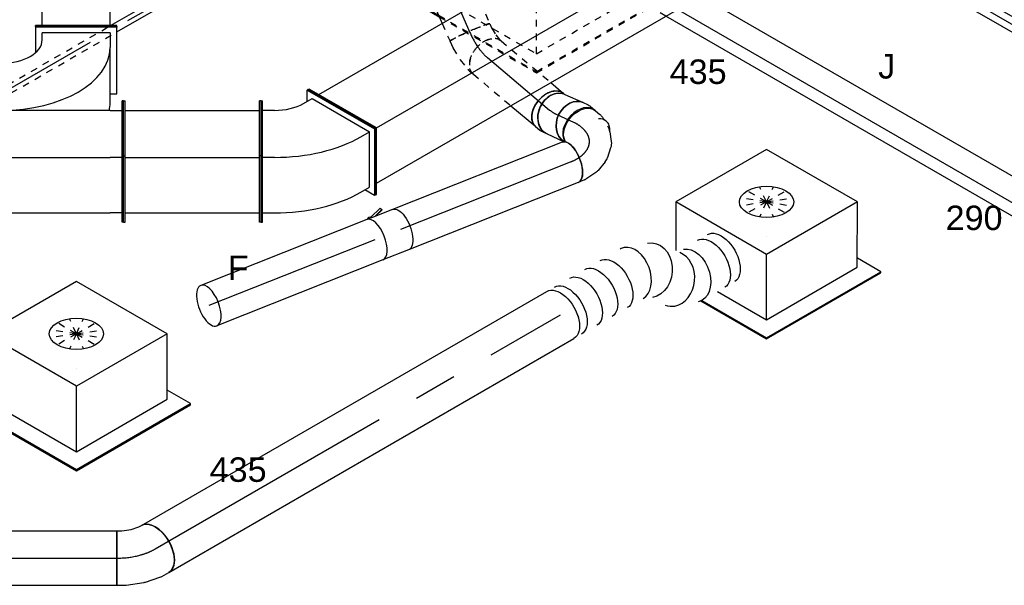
# Model space of a CAD drawing. Extents: x -238422 to 258194, y -34825 to 126331.
# Tile 51 of 239: x -35786 to -32159, y -33139 to -31056. Entities that reach past the tile are written whole.
import ezdxf
from ezdxf.enums import TextEntityAlignment as Align

# ---------------------------------------------------------------- set-up
doc = ezdxf.new("R2010")
doc.units = 0
doc.header["$LTSCALE"] = 50
doc.linetypes.add('CENTER2', pattern=[28.575, 19.05, -3.175, 3.175, -3.175])
doc.linetypes.add('STREEPJES', pattern=[0.1, 0.05, -0.05])
doc.layers.get('0').update_dxf_attribs({"linetype": 'CONTINUOUS'})
for name, color, linetype in [('EL6131--', 2, 'CONTINUOUS'), ('EM6131--', 1, 'CONTINUOUS'), ('lMcht aanvoer bestaand_PR', 1, 'CONTINUOUS'), ('lucht aanvoer bestaand', 8, 'CONTINUOUS'), ('WL524---_D', 153, 'CONTINUOUS'), ('WL524---_HARTLIJN', 8, 'CONTINUOUS'), ('WL570---_RETOUR', 112, 'CONTINUOUS'), ('WL570---_RETOUR_HL', 8, 'CONTINUOUS'), ('WL570---_RETOUR_RST', 2, 'CONTINUOUS'), ('WL570---_RETOUR_RST_HL', 1, 'CONTINUOUS'), ('WL570---_TOEVOER', 3, 'CONTINUOUS'), ('WL570---_TOEVOER_HL', 8, 'CONTINUOUS'), ('WL570---_TOEVOER_RST', 2, 'CONTINUOUS'), ('WL570---_TOEVOER_RST_HL', 1, 'CONTINUOUS'), ('WM570---_RETOUR_PR', 1, 'CONTINUOUS'), ('WM570---_RETOUR_RST_PR', 1, 'CONTINUOUS'), ('WM570---_TOEVOER_PR', 1, 'CONTINUOUS'), ('WM570---_TOEVOER_RST_PR', 1, 'CONTINUOUS')]:
    doc.layers.add(name, color=color, linetype=linetype)
doc.styles.add('BURO-018', font='ARIAL.TTF', dxfattribs={"height": 90})

# ---------------------------------------------------------------- blocks, each defined once
blk = doc.blocks.new('*U1461')
at = {"color": 0, "ltscale": 10}
for p, q in [((20.7, 25, -7624.3), (657.8, 25, -7624.3)), ((1194.5, 25, -7624.3), (3428.5, 25, -7624.3)), ((20.7, -25, -7624.3), (629, -25, -7624.3)), ((1165.7, -25, -7624.3), (3428.5, -25, -7624.3))]:
    blk.add_line(p, q, dxfattribs=at)
at = {"color": 8, "linetype": 'STREEPJES', "ltscale": 10}
for p, q in [((677.8, 25, -7624.3), (1174.5, 25, -7624.3)), ((649, -25, -7624.3), (1145.7, -25, -7624.3))]:
    blk.add_line(p, q, dxfattribs=at)
at = {"layer": 'WL524---_HARTLIJN', "linetype": 'CENTER2'}
blk.add_line((0, 0, -7624.3), (3457.7, 0, -7624.3), dxfattribs=at)
at = {"layer": 'WL524---_D', "color": 1, "style": 'BURO-018'}
blk.add_attdef('POSNR', text='', height=90, dxfattribs=at).set_placement((0, 0), align=Align.MIDDLE)
blk = doc.blocks.new('*U1466')
at = {"color": 8, "linetype": 'STREEPJES', "ltscale": 10}
for p, q in [((20.9, 16, -9736.3), (170.7, 16, -9736.3)), ((259.1, 16, -9736.3), (1046.3, 16, -9736.3)), ((1947.3, 16, -9736.3), (2156.2, 16, -9736.3)), ((2464.5, 16, -9736.3), (2669.1, 16, -9736.3)), ((20.9, -16, -9736.3), (170.1, -16, -9736.3)), ((256.3, -16, -9736.3), (1055.2, -16, -9736.3)), ((1958.9, -16, -9736.3), (2157.3, -16, -9736.3)), ((2330.4, -16, -9736.3), (2428.4, -16, -9736.3)), ((2503.4, -16, -9736.3), (2680.7, -16, -9736.3))]:
    blk.add_line(p, q, dxfattribs=at)
at = {"color": 0, "ltscale": 10}
for p, q in [((1046.3, 16, -9736.3), (1947.3, 16, -9736.3)), ((2156.2, 16, -9736.3), (2464.5, 16, -9736.3)), ((2669.1, 16, -9736.3), (2885.8, 16, -9736.3)), ((1055.2, -16, -9736.3), (1958.9, -16, -9736.3)), ((2157.3, -16, -9736.3), (2330.4, -16, -9736.3)), ((2428.4, -16, -9736.3), (2503.4, -16, -9736.3)), ((2680.7, -16, -9736.3), (2908.2, -16, -9736.3))]:
    blk.add_line(p, q, dxfattribs=at)
at = {"layer": 'WL524---_HARTLIJN', "linetype": 'CENTER2'}
blk.add_line((0, 0, -9736.3), (2908.2, 0, -9736.3), dxfattribs=at)
at = {"layer": 'WL524---_D', "color": 1, "style": 'BURO-018'}
blk.add_attdef('POSNR', text='', height=90, dxfattribs=at).set_placement((0, 0), align=Align.MIDDLE)
blk = doc.blocks.new('*U1569')
at = {"color": 2, "ltscale": 10}
for p, q in [((-50.8, 80, -10174), (50.8, 80, -10174)), ((-50.8, -80, -10174), (32.3, -80, -10174)), ((-14.5, -92, -10174), (14.7, -80, -10174)), ((-14, -93.8, -10174), (-14.5, -92, -10174)), ((19.4, -80, -10174), (-14, -93.8, -10174)), ((-10.2, -100.7, -10174), (-14, -93.8, -10174)), ((33.7, -82.6, -10174), (-10.2, -100.7, -10174)), ((32.3, -80, -10174), (33.7, -82.7, -10174)), ((32.3, -80, -10174), (50.8, -80, -10174))]:
    blk.add_line(p, q, dxfattribs=at)
at = {"color": 2, "ltscale": 10, "extrusion": (5.16012e-17, -2.04648e-17, -1)}
for centre, major_axis, ratio, start_param in [((-50.8, 0, -10174), (0, -80), 0.462305, 0), ((42.1, -78.1, -10174), (8.4, 4.53), 0.673008, 0.935956)]:
    blk.add_ellipse(centre, major_axis=major_axis, ratio=ratio, start_param=start_param, end_param=3.141593, dxfattribs=at)
at = {"color": 2, "ltscale": 10}
blk.add_ellipse((50.8, 0, -10174), major_axis=(0, -80), ratio=0.462305, start_param=3.141593, end_param=6.283185, dxfattribs=at)
at = {"layer": 'WL570---_RETOUR', "color": 1, "style": 'BURO-018'}
blk.add_attdef('I', text='', height=90, dxfattribs=at).set_placement((0, 0), align=Align.MIDDLE)
at = {"layer": 'WM570---_RETOUR_PR', "color": 1, "style": 'BURO-018'}
blk.add_attdef('POSNR', text='', height=90, dxfattribs=at).set_placement((0, 0), align=Align.MIDDLE)
blk = doc.blocks.new('*U1570')
at = {"color": 0, "ltscale": 10}
for p, q in [((0, 80, -10200.5), (658.1, 80, -10200.5)), ((0, -80, -10200.5), (658.1, -80, -10200.5))]:
    blk.add_line(p, q, dxfattribs=at)
for start_param, end_param in [(3.141593, 6.283185), (0, 3.141593)]:
    blk.add_ellipse((658.1, 0, -10200.5), major_axis=(0, -80), ratio=0.462305, start_param=start_param, end_param=end_param, dxfattribs=at)
at = {"layer": 'WL570---_RETOUR_HL', "linetype": 'CENTER2'}
blk.add_line((0, 0, -10200.5), (658.1, 0, -10200.5), dxfattribs=at)
at = {"layer": 'WM570---_RETOUR_PR', "color": 1, "style": 'BURO-018'}
blk.add_attdef('POSNR', text='', height=90, dxfattribs=at).set_placement((0, 0), align=Align.MIDDLE)
blk = doc.blocks.new('*U1571')
at = {"color": 0, "ltscale": 10}
blk.add_line((0, 80, -9611.2), (2.1, 80, -9611.2), dxfattribs=at)
at = {"layer": 'WL570---_RETOUR_HL', "linetype": 'CENTER2'}
blk.add_line((0, 0, -9611.2), (2.1, 0, -9611.2), dxfattribs=at)
at = {"layer": 'WM570---_RETOUR_PR', "color": 1, "style": 'BURO-018'}
blk.add_attdef('POSNR', text='', height=90, dxfattribs=at).set_placement((0, 0), align=Align.MIDDLE)
blk = doc.blocks.new('*U1572')
at = {"color": 0, "ltscale": 10}
for p, q in [((0, 80, -9481.8), (73.9, 80, -9481.8)), ((0, -80, -9481.8), (67.3, -80, -9481.8))]:
    blk.add_line(p, q, dxfattribs=at)
at = {"color": 0, "ltscale": 10, "extrusion": (-1.20042e-16, -5.45102e-17, -1)}
blk.add_ellipse((0, 0, -9481.8), major_axis=(0, -80), ratio=0.799506, start_param=0, end_param=3.141593, dxfattribs=at)
at = {"color": 0, "ltscale": 10}
blk.add_ellipse((73.9, 0, -9481.8), major_axis=(0, -80), ratio=0.799506, start_param=3.141593, end_param=6.186089, dxfattribs=at)
at = {"layer": 'WL570---_RETOUR_HL', "linetype": 'CENTER2'}
blk.add_line((0, 0, -9481.8), (73.9, 0, -9481.8), dxfattribs=at)
at = {"layer": 'WM570---_RETOUR_PR', "color": 1, "style": 'BURO-018'}
blk.add_attdef('POSNR', text='', height=90, dxfattribs=at).set_placement((0, 0), align=Align.MIDDLE)
blk = doc.blocks.new('*U1573')
at = {"color": 0, "ltscale": 10}
for p, q in [((-12.6, 80, -9597), (4.9, 80, -9597)), ((16.9, 78.4, -9597), (36.5, 72.8, -9597)), ((78.7, 56.9, -9597), (92.5, 53.1, -9597))]:
    blk.add_line(p, q, dxfattribs=at)
at = {"color": 0, "ltscale": 10, "extrusion": (-1.12564e-16, -2.06312e-17, -1)}
for centre, major_axis, ratio, start_param, end_param in [((-12.6, 0, -9597), (0, -80), 0.799506, 0.097096, 3.141593), ((0, 0, -9597), (10.9, 79.6), 0.742815, 6.181623, 6.384748)]:
    blk.add_ellipse(centre, major_axis=major_axis, ratio=ratio, start_param=start_param, end_param=end_param, dxfattribs=at)
at = {"color": 0, "ltscale": 10}
for centre, major_axis, start_param, end_param in [((15, -4.2, -9597), (-21.5, -77), 3.141593, 6.086732), ((72, -20.1, -9597), (-20.5, -73.2), 3.141593, 3.707634), ((72, -20.1, -9597), (-20.5, -73.2), 2.379293, 3.138451)]:
    blk.add_ellipse(centre, major_axis=major_axis, ratio=0.673008, start_param=start_param, end_param=end_param, dxfattribs=at)
at = {"layer": 'WL570---_RETOUR_HL', "linetype": 'CENTER2', "extrusion": (-1.12564e-16, -2.06312e-17, -1)}
blk.add_ellipse((69, -123.1, -9597), major_axis=(-115.2, 111), ratio=0.462305, start_param=0.447243, end_param=0.709042, dxfattribs=at)
at = {"layer": 'WM570---_RETOUR_PR', "color": 1, "style": 'BURO-018'}
blk.add_attdef('POSNR', text='', height=90, dxfattribs=at).set_placement((0, 0), align=Align.MIDDLE)
blk = doc.blocks.new('*U1574')
at = {"color": 0, "ltscale": 10}
for p, q in [((-118.3, 80, -9722.8), (-96.7, 80, -9722.8)), ((-83.2, 77.8, -9722.8), (-77.8, 76, -9722.8)), ((-28, 54.8, -9722.8), (-0.9, 30.2, -9722.8)), ((12.6, 10.9, -9722.8), (26.7, -23.6, -9722.8)), ((30.3, -41.5, -9722.8), (30.7, -82.1, -9722.8)), ((-133, -78.2, -9722.8), (-137.7, -86.9, -9722.8)), ((-132.7, -77.1, -9722.8), (-133, -78.2, -9722.8)), ((29.2, -92.8, -9722.8), (16.8, -136.2, -9722.8)), ((14.9, -141.1, -9722.8), (3.1, -162.8, -9722.8))]:
    blk.add_line(p, q, dxfattribs=at)
at = {"color": 0, "ltscale": 10, "extrusion": (-1.74888e-17, -1.59727e-16, -1)}
for centre, major_axis, ratio, start_param, end_param in [((-118.3, 0, -9722.8), (0, -80), 0.673008, 0.269879, 3.141593), ((-102.8, 0, -9722.8), (12.9, 79.5), 0.724923, 6.165987, 6.400383), ((-59.1, -25, -9722.8), (66.1, 46.3), 0.808465, 6.101828, 6.464543), ((-49.4, -76.7, -9722.8), (79.7, -10.8), 0.683101, 6.185213, 6.381158)]:
    blk.add_ellipse(centre, major_axis=major_axis, ratio=ratio, start_param=start_param, end_param=end_param, dxfattribs=at)
at = {"color": 0, "ltscale": 10}
for centre, major_axis, ratio, start_param, end_param in [((-77.3, -8.5, -9722.8), (40.7, 69.6), 0.792906, 6.117872, 6.448498), ((-49.6, -48.2, -9722.8), (-79, -15.9), 0.771897, 2.994308, 3.288877), ((-67.3, -124.9, -9722.8), (-70.4, 38), 0.462305, 3.141593, 6.283185), ((-58.4, -108.5, -9722.8), (74.4, -30.2), 0.546392, 6.223839, 6.342532)]:
    blk.add_ellipse(centre, major_axis=major_axis, ratio=ratio, start_param=start_param, end_param=end_param, dxfattribs=at)
at = {"layer": 'WL570---_RETOUR_HL', "linetype": 'CENTER2', "extrusion": (-1.74888e-17, -1.59727e-16, -1)}
blk.add_ellipse((-185.6, -124.9, -9722.8), major_axis=(122.5, 102.9), ratio=0.57735, start_param=5.68129, end_param=7.252086, dxfattribs=at)
at = {"layer": 'WM570---_RETOUR_PR', "color": 1, "style": 'BURO-018'}
blk.add_attdef('POSNR', text='', height=90, dxfattribs=at).set_placement((0, 0), align=Align.MIDDLE)
blk = doc.blocks.new('*U1575')
at = {"color": 0, "ltscale": 10}
for p, q in [((0, 80, -9796.7), (672.8, 80, -9796.7)), ((0, -80, -9796.7), (672.8, -80, -9796.7))]:
    blk.add_line(p, q, dxfattribs=at)
at = {"color": 0, "ltscale": 10, "extrusion": (6.64971e-17, -2.63725e-17, -1)}
blk.add_ellipse((0, 0, -9796.7), major_axis=(0, -80), ratio=0.462305, start_param=0, end_param=3.141593, dxfattribs=at)
at = {"layer": 'WL570---_RETOUR_HL', "linetype": 'CENTER2'}
blk.add_line((0, 0, -9796.7), (672.8, 0, -9796.7), dxfattribs=at)
at = {"layer": 'WM570---_RETOUR_PR', "color": 1, "style": 'BURO-018'}
blk.add_attdef('POSNR', text='', height=90, dxfattribs=at).set_placement((0, 0), align=Align.MIDDLE)
blk = doc.blocks.new('*U1717')
at = {"color": 0, "ltscale": 10}
for p, q in [((-10.2, 229.8, -9974), (-6.1, 229.8, -9974)), ((132.7, -17.7, -9974), (-10.2, 229.8, -9974)), ((136.8, -17.7, -9974), (-6.1, 229.8, -9974)), ((4156.1, 229.8, -9974), (4135.7, 194.5, -9974)), ((4160.2, 229.8, -9974), (4156.1, 229.8, -9974)), ((4299, -17.7, -9974), (4156.1, 229.8, -9974)), ((4303.1, -17.7, -9974), (4160.2, 229.8, -9974)), ((14.3, 194.5, -9974), (4156.1, 194.5, -9974)), ((4278.6, -17.7, -9974), (4156.1, 194.5, -9974)), ((10.2, -229.8, -9974), (132.7, -17.7, -9974)), ((14.3, -229.8, -9974), (136.8, -17.7, -9974)), ((132.7, -17.7, -9974), (136.8, -17.7, -9974)), ((136.8, -17.7, -9974), (4278.6, -17.7, -9974)), ((4176.5, -194.5, -9974), (4278.6, -17.7, -9974)), ((4176.5, -229.8, -9974), (4299, -17.7, -9974)), ((4180.6, -229.8, -9974), (4303.1, -17.7, -9974)), ((4303.1, -17.7, -9974), (4299, -17.7, -9974)), ((34.7, -194.5, -9974), (2901.8, -194.5, -9974)), ((3046.1, -194.5, -9974), (4176.5, -194.5, -9974)), ((4156.1, -194.5, -9974), (4176.5, -229.8, -9974)), ((10.2, -229.8, -9974), (14.3, -229.8, -9974)), ((4180.6, -229.8, -9974), (4176.5, -229.8, -9974))]:
    blk.add_line(p, q, dxfattribs=at)
at = {"color": 8, "linetype": 'STREEPJES', "ltscale": 10}
blk.add_line((2901.8, -194.5, -9974), (3046.1, -194.5, -9974), dxfattribs=at)
at = {"layer": 'WM570---_TOEVOER_PR', "color": 1, "style": 'BURO-018'}
blk.add_attdef('POSNR', text='', height=90, dxfattribs=at).set_placement((0, 0), align=Align.MIDDLE)
blk = doc.blocks.new('*U1721')
at = {"color": 0, "ltscale": 10, "extrusion": (2.67592e-17, -7.95482e-17, -1)}
for centre, major_axis, ratio, start_param, end_param in [((0, 0, -10847.3), (0, 100), 0.57735, 0, 3.141593), ((32.4, 0, -10847.3), (0, 100), 0.57735, 0, 3.141593), ((97.3, 0, -10847.3), (0, 100), 0.57735, 0, 3.141593), ((162.2, 0, -10847.3), (0, 100), 0.57735, 0, 3.141593), ((227, 0, -10847.3), (0, 100), 0.57735, 0, 3.141593), ((368.2, -23.2, -10847.3), (-58.3, -82.8), 0.808853, 2.9199, 6.061492), ((489.2, -114.5, -10847.3), (-17.1, -99.3), 0.678718, 3.258029, 6.399621), ((575.1, -114.5, -10847.3), (0, 100), 0.57735, 0, 3.141593), ((617.5, -114.5, -10847.3), (0, 100), 0.57735, 0, 3.141593)]:
    blk.add_ellipse(centre, major_axis=major_axis, ratio=ratio, start_param=start_param, end_param=end_param, dxfattribs=at)
at = {"color": 0, "ltscale": 10}
for centre, major_axis, ratio, start_param, end_param in [((302.9, 0, -10847.3), (17.1, 99.3), 0.678718, 3.258029, 6.166749), ((302.9, 0, -10847.3), (17.1, 99.3), 0.678718, 6.166749, 6.399621), ((424, -91.4, -10847.3), (-58.3, -82.8), 0.808853, 0.221693, 2.9199), ((424, -91.4, -10847.3), (-58.3, -82.8), 0.808853, 6.061492, 6.504878)]:
    blk.add_ellipse(centre, major_axis=major_axis, ratio=ratio, start_param=start_param, end_param=end_param, dxfattribs=at)
at = {"layer": 'WM570---_TOEVOER_PR', "color": 1, "style": 'BURO-018'}
blk.add_attdef('POSNR', text='', height=90, dxfattribs=at).set_placement((0, 0), align=Align.MIDDLE)
blk = doc.blocks.new('*U1722')
at = {"color": 0, "ltscale": 10}
for p, q in [((0, 100, -12065.9), (1723.5, 100, -12065.9)), ((0, -100, -12065.9), (1723.5, -100, -12065.9))]:
    blk.add_line(p, q, dxfattribs=at)
blk.add_ellipse((0, 0, -12065.9), major_axis=(0, 100), ratio=0.57735, start_param=3.141593, end_param=6.283185, dxfattribs=at)
at = {"color": 0, "ltscale": 10, "extrusion": (2.67592e-17, -7.95482e-17, -1)}
blk.add_ellipse((1723.5, 0, -12065.9), major_axis=(0, 100), ratio=0.57735, start_param=0, end_param=3.141593, dxfattribs=at)
at = {"layer": 'WL570---_TOEVOER_HL', "linetype": 'CENTER2'}
blk.add_line((0, 0, -12065.9), (1723.5, 0, -12065.9), dxfattribs=at)
at = {"layer": 'WM570---_TOEVOER_PR', "color": 1, "style": 'BURO-018'}
blk.add_attdef('POSNR', text='', height=90, dxfattribs=at).set_placement((0, 0), align=Align.MIDDLE)
blk = doc.blocks.new('*U1723')
at = {"color": 0, "ltscale": 10}
for p, q in [((-29.3, 105.4, -12113.7), (-1.3, 114.7, -12113.7)), ((-1.3, 114.7, -12113.7), (8.5, 120.4, -12113.7)), ((-82.8, 100, -12113.7), (-64.2, 100, -12113.7)), ((-82.8, -100, -12113.7), (-82.8, 100, -12113.7)), ((-64.2, 100, -12113.7), (-29.3, 105.4, -12113.7)), ((18.8, -89.4, -12113.7), (78.8, -69.4, -12113.7)), ((83.4, -67.3, -12113.7), (108.5, -52.8, -12113.7)), ((-82.8, -100, -12113.7), (-48.9, -100, -12113.7)), ((-48.9, -100, -12113.7), (-48.7, -100, -12113.7)), ((-48.7, -100, -12113.7), (17.2, -89.8, -12113.7))]:
    blk.add_line(p, q, dxfattribs=at)
at = {"color": 0, "ltscale": 10, "extrusion": (3.08149e-32, 2.73691e-48, -1)}
blk.add_ellipse((58.5, 33.8, -12113.7), major_axis=(-50, 86.6), ratio=0.57735, start_param=0, end_param=3.141593, dxfattribs=at)
at = {"color": 0, "ltscale": 10}
blk.add_ellipse((39.9, 23.1, -12113.7), major_axis=(41.2, -91.5), ratio=0.497511, start_param=6.232846, end_param=6.333525, dxfattribs=at)
at = {"color": 0, "ltscale": 10, "extrusion": (3.08149e-32, -1.36846e-48, -1)}
blk.add_ellipse((-5.6, 7.9, -12113.7), major_axis=(23.6, -97.5), ratio=0.313149, start_param=6.256783, end_param=6.309588, dxfattribs=at)
at = {"layer": 'WL570---_TOEVOER_HL', "linetype": 'CENTER2'}
blk.add_ellipse((-82.8, 115.4, -12113.7), major_axis=(199.9, 0), ratio=0.57735, start_param=4.712389, end_param=5.497787, dxfattribs=at)
at = {"layer": 'WM570---_TOEVOER_PR', "color": 1, "style": 'BURO-018'}
blk.add_attdef('POSNR', text='', height=90, dxfattribs=at).set_placement((0, 0), align=Align.MIDDLE)
blk = doc.blocks.new('*U1724')
at = {"color": 0, "ltscale": 10}
for p, q in [((0, 100, -12113.7), (631.5, 100, -12113.7)), ((0, -100, -12113.7), (0, 100, -12113.7)), ((631.5, 100, -12113.7), (631.5, -100, -12113.7)), ((0, -100, -12113.7), (631.5, -100, -12113.7))]:
    blk.add_line(p, q, dxfattribs=at)
at = {"layer": 'WL570---_TOEVOER_HL', "linetype": 'CENTER2'}
blk.add_line((0, 0, -12113.7), (631.5, 0, -12113.7), dxfattribs=at)
at = {"layer": 'WM570---_TOEVOER_PR', "color": 1, "style": 'BURO-018'}
blk.add_attdef('POSNR', text='', height=90, dxfattribs=at).set_placement((0, 0), align=Align.MIDDLE)
blk = doc.blocks.new('*U1780')
at = {"color": 0, "ltscale": 10}
for p, q in [((-0.5, 265.1, -10074.6), (-4.1, 263, -10074.6)), ((-4.1, 263, -10074.6), (243.4, 120.1, -10074.6)), ((-4.1, 222.2, -10074.6), (-4.1, 263, -10074.6)), ((-0.5, 265.1, -10074.6), (247, 122.2, -10074.6)), ((-174.3, 223.5, -10074.6), (-169.3, 223.5, -10074.6)), ((-174.3, 21.4, -10074.6), (-174.3, 223.5, -10074.6)), ((-169.3, 21.4, -10074.6), (-169.3, 223.5, -10074.6)), ((-18.2, 214, -10074.6), (13.6, 232.4, -10074.6)), ((13.6, 232.4, -10074.6), (225.8, 109.9, -10074.6)), ((-124.3, 188.7, -10074.6), (-169.3, 188.7, -10074.6)), ((193.9, 91.6, -10074.6), (225.8, 109.9, -10074.6)), ((225.8, -94.2, -10074.6), (225.8, 109.9, -10074.6)), ((247, 122.2, -10074.6), (243.4, 120.1, -10074.6)), ((243.4, 120.1, -10074.6), (243.4, -124.8, -10074.6)), ((247, 122.2, -10074.6), (247, -122.8, -10074.6)), ((-174.3, 21.4, -10074.6), (-169.3, 21.4, -10074.6)), ((-174.3, -223.5, -10074.6), (-174.3, 21.4, -10074.6)), ((-169.3, -223.5, -10074.6), (-169.3, 21.4, -10074.6)), ((-124.3, 15.5, -10074.6), (-169.3, 15.5, -10074.6)), ((193.9, -112.6, -10074.6), (225.8, -94.2, -10074.6)), ((243.4, -124.8, -10074.6), (208.1, -104.4, -10074.6)), ((247, -122.8, -10074.6), (243.4, -124.8, -10074.6)), ((-169.3, -188.7, -10074.6), (-124.3, -188.7, -10074.6)), ((-174.3, -223.5, -10074.6), (-169.3, -223.5, -10074.6))]:
    blk.add_line(p, q, dxfattribs=at)
for centre, major_axis in [((-124.3, 275.3, -10074.6), (150, 0)), ((-124.3, 275.3, -10074.6), (450, 0)), ((-124.3, 71.1, -10074.6), (450, 0))]:
    blk.add_ellipse(centre, major_axis=major_axis, ratio=0.57735, start_param=4.712389, end_param=5.497787, dxfattribs=at)
at = {"layer": 'WM570---_TOEVOER_PR', "color": 1, "style": 'BURO-018'}
blk.add_attdef('POSNR', text='', height=90, dxfattribs=at).set_placement((0, 0), align=Align.MIDDLE)
blk = doc.blocks.new('*U1781')
at = {"color": 0, "ltscale": 10}
for p, q in [((0, 223.5, -10074.6), (5, 223.5, -10074.6)), ((0, 21.4, -10074.6), (0, 223.5, -10074.6)), ((5, 21.4, -10074.6), (5, 223.5, -10074.6)), ((506, 223.5, -10074.6), (501, 223.5, -10074.6)), ((501, 21.4, -10074.6), (501, 223.5, -10074.6)), ((506, 21.4, -10074.6), (506, 223.5, -10074.6)), ((5, 188.7, -10074.6), (501, 188.7, -10074.6)), ((0, 21.4, -10074.6), (5, 21.4, -10074.6)), ((0, -223.5, -10074.6), (0, 21.4, -10074.6)), ((5, -223.5, -10074.6), (5, 21.4, -10074.6)), ((5, 15.5, -10074.6), (501, 15.5, -10074.6)), ((506, 21.4, -10074.6), (501, 21.4, -10074.6)), ((501, -223.5, -10074.6), (501, 21.4, -10074.6)), ((506, -223.5, -10074.6), (506, 21.4, -10074.6)), ((5, -188.7, -10074.6), (501, -188.7, -10074.6)), ((0, -223.5, -10074.6), (5, -223.5, -10074.6)), ((506, -223.5, -10074.6), (501, -223.5, -10074.6))]:
    blk.add_line(p, q, dxfattribs=at)
at = {"layer": 'WM570---_TOEVOER_PR', "color": 1, "style": 'BURO-018'}
blk.add_attdef('POSNR', text='', height=90, dxfattribs=at).set_placement((0, 0), align=Align.MIDDLE)
blk = doc.blocks.new('*U1785')
at = {"color": 0, "ltscale": 10}
for p, q in [((175, 411.1, -9952.1), (175, 408.3, -9952.1)), ((475, 411.1, -9952.1), (175, 411.1, -9952.1)), ((175, 408.3, -9952.1), (175, 314, -9952.1)), ((475, 408.3, -9952.1), (175, 408.3, -9952.1)), ((475, 411.1, -9952.1), (475, 408.3, -9952.1)), ((475, 163.3, -9952.1), (475, 408.3, -9952.1)), ((450, 387.9, -9952.1), (200, 387.9, -9952.1)), ((200, 361.9, -9952.1), (200, 387.9, -9952.1)), ((450, 387.9, -9952.1), (450, 333, -9952.1)), ((450, 128.9, -9952.1), (450, 333, -9952.1)), ((-100, 310.1, -9952.1), (-95, 310.1, -9952.1)), ((-100, -65.2, -9952.1), (-100, 310.1, -9952.1)), ((-95, -65.2, -9952.1), (-95, 310.1, -9952.1)), ((-95, 275.3, -9952.1), (0, 275.3, -9952.1)), ((50, 275.3, -9952.1), (0, 275.3, -9952.1)), ((450, 163.3, -9952.1), (475, 163.3, -9952.1)), ((500, 136.9, -9952.1), (495, 136.9, -9952.1)), ((495, -65.2, -9952.1), (495, 136.9, -9952.1)), ((500, -65.2, -9952.1), (500, 136.9, -9952.1)), ((0, 102.1, -9952.1), (50, 102.1, -9952.1)), ((450, 102.1, -9952.1), (50, 102.1, -9952.1)), ((450, 102.1, -9952.1), (495, 102.1, -9952.1)), ((-100, -65.2, -9952.1), (-95, -65.2, -9952.1)), ((-100, -310.1, -9952.1), (-100, -65.2, -9952.1)), ((-95, -310.1, -9952.1), (-95, -65.2, -9952.1)), ((0, -71.1, -9952.1), (-95, -71.1, -9952.1)), ((50, -71.1, -9952.1), (0, -71.1, -9952.1)), ((50, -71.1, -9952.1), (450, -71.1, -9952.1)), ((495, -71.1, -9952.1), (450, -71.1, -9952.1)), ((500, -65.2, -9952.1), (495, -65.2, -9952.1)), ((495, -310.1, -9952.1), (495, -65.2, -9952.1)), ((500, -310.1, -9952.1), (500, -65.2, -9952.1)), ((0, -275.3, -9952.1), (-95, -275.3, -9952.1)), ((50, -275.3, -9952.1), (0, -275.3, -9952.1)), ((50, -275.3, -9952.1), (450, -275.3, -9952.1)), ((495, -275.3, -9952.1), (450, -275.3, -9952.1)), ((-100, -310.1, -9952.1), (-95, -310.1, -9952.1)), ((500, -310.1, -9952.1), (495, -310.1, -9952.1))]:
    blk.add_line(p, q, dxfattribs=at)
for centre, major_axis, start_param in [((50, 361.9, -9952.1), (150, 0), 4.712389), ((50, 333, -9952.1), (400, 0), 4.712389), ((50, 128.9, -9952.1), (400, 0), 6.166806)]:
    blk.add_ellipse(centre, major_axis=major_axis, ratio=0.57735, start_param=start_param, end_param=6.283185, dxfattribs=at)
at = {"layer": 'lMcht aanvoer bestaand_PR', "color": 1, "style": 'BURO-018'}
blk.add_attdef('POSNR', text='', height=90, dxfattribs=at).set_placement((0, 0), align=Align.MIDDLE)
blk = doc.blocks.new('*U1814')
at = {"color": 8, "linetype": 'STREEPJES', "ltscale": 10}
for p, q in [((-238.8, 255.3, -8704.3), (-345.8, 70, -8704.3)), ((64.3, 111.4, -8704.3), (23.5, 182.1, -8704.3)), ((64.3, 111.4, -8704.3), (-26.8, 146.7, -8704.3)), ((64.3, 111.4, -8704.3), (-11.9, 172.6, -8704.3)), ((64.3, 111.4, -8704.3), (69.8, 172.6, -8704.3)), ((64.3, 111.4, -8704.3), (114.6, 146.7, -8704.3)), ((64.3, 111.4, -8704.3), (-17.4, 111.4, -8704.3)), ((64.3, 111.4, -8704.3), (14, 76, -8704.3)), ((64.3, 111.4, -8704.3), (58.8, 50.1, -8704.3)), ((64.3, 111.4, -8704.3), (105.1, 40.7, -8704.3)), ((64.3, 111.4, -8704.3), (140.5, 50.1, -8704.3)), ((64.3, 111.4, -8704.3), (155.4, 76, -8704.3)), ((64.3, 111.4, -8704.3), (145.9, 111.4, -8704.3)), ((-329, 99, -8704.3), (-387.1, 99, -8704.3)), ((-393.8, 38.6, -8704.3), (-185.8, -321.7, -8704.3)), ((-345.8, 70, -8704.3), (-152.7, -264.5, -8704.3)), ((-394.5, 32.7, -8704.3), (-187.8, -325.3, -8704.3)), ((-32.3, -55.9, -8704.3), (-68.1, 6.1, -8704.3)), ((354, -55.9, -8704.3), (318.2, 6.1, -8704.3)), ((-152.7, -264.5, -8704.3), (-32.3, -55.9, -8704.3)), ((354, -55.9, -8704.3), (-32.3, -55.9, -8704.3)), ((233.5, -264.5, -8704.3), (354, -55.9, -8704.3)), ((300.1, -321.7, -8704.3), (250.3, -235.5, -8704.3)), ((-152.7, -264.5, -8704.3), (233.5, -264.5, -8704.3)), ((-185.8, -321.7, -8704.3), (-187.8, -325.3, -8704.3)), ((-187.8, -325.3, -8704.3), (298, -325.3, -8704.3)), ((-185.8, -321.7, -8704.3), (300.1, -321.7, -8704.3)), ((298, -325.3, -8704.3), (300.1, -321.7, -8704.3))]:
    blk.add_line(p, q, dxfattribs=at)
at = {"color": 0, "ltscale": 10}
for p, q in [((-225.4, 278.6, -8704.3), (-238.8, 255.3, -8704.3)), ((160.8, 278.6, -8704.3), (-225.4, 278.6, -8704.3)), ((-68.1, 6.1, -8704.3), (-225.4, 278.6, -8704.3)), ((318.2, 6.1, -8704.3), (160.8, 278.6, -8704.3)), ((-430.7, 95.5, -8704.3), (-428.7, 99, -8704.3)), ((-430.7, 95.5, -8704.3), (-394.5, 32.7, -8704.3)), ((-387.1, 99, -8704.3), (-428.7, 99, -8704.3)), ((-428.7, 99, -8704.3), (-393.8, 38.6, -8704.3))]:
    blk.add_line(p, q, dxfattribs=at)
blk.add_ellipse((64.3, 111.4, -8704.3), major_axis=(86.6, -50), ratio=0.57735, dxfattribs=at)
at = {"layer": 'WL570---_RETOUR_RST_HL', "linetype": 'CENTER2'}
blk.add_circle((0, 0, -8704.3), 0.075, dxfattribs=at)
at = {"layer": 'WL570---_RETOUR_RST', "color": 1, "style": 'BURO-018'}
for tag in ['MC', 'Q']:
    blk.add_attdef(tag, text='', height=90, dxfattribs=at).set_placement((0, 0), align=Align.MIDDLE)
at = {"layer": 'WM570---_RETOUR_RST_PR', "color": 1, "style": 'BURO-018'}
blk.add_attdef('POSNR', text='', height=90, dxfattribs=at).set_placement((0, 0), align=Align.MIDDLE)
blk = doc.blocks.new('*U1815')
at = {"color": 0, "ltscale": 10}
for p, q in [((-225.4, 278.6, -10776.6), (-345.8, 70, -10776.6)), ((160.8, 278.6, -10776.6), (-225.4, 278.6, -10776.6)), ((-32.3, -55.9, -10776.6), (-225.4, 278.6, -10776.6)), ((354, -55.9, -10776.6), (160.8, 278.6, -10776.6)), ((-430.7, 95.5, -10776.6), (-428.7, 99, -10776.6)), ((-430.7, 95.5, -10776.6), (-187.8, -325.3, -10776.6)), ((-329, 99, -10776.6), (-428.7, 99, -10776.6)), ((-428.7, 99, -10776.6), (-185.8, -321.7, -10776.6)), ((-345.8, 70, -10776.6), (-152.7, -264.5, -10776.6)), ((-152.7, -264.5, -10776.6), (-32.3, -55.9, -10776.6)), ((354, -55.9, -10776.6), (-32.3, -55.9, -10776.6)), ((233.5, -264.5, -10776.6), (354, -55.9, -10776.6)), ((300.1, -321.7, -10776.6), (250.3, -235.5, -10776.6)), ((-152.7, -264.5, -10776.6), (233.5, -264.5, -10776.6)), ((-185.8, -321.7, -10776.6), (-187.8, -325.3, -10776.6)), ((-187.8, -325.3, -10776.6), (298, -325.3, -10776.6)), ((-185.8, -321.7, -10776.6), (300.1, -321.7, -10776.6)), ((298, -325.3, -10776.6), (300.1, -321.7, -10776.6))]:
    blk.add_line(p, q, dxfattribs=at)
at = {"color": 8, "linetype": 'STREEPJES', "ltscale": 10}
for q in [(23.5, 182.1, -10776.6), (-26.8, 146.7, -10776.6), (-11.9, 172.6, -10776.6), (69.8, 172.6, -10776.6), (114.6, 146.7, -10776.6), (-17.4, 111.4, -10776.6), (14, 76, -10776.6), (58.8, 50.1, -10776.6), (105.1, 40.7, -10776.6), (140.5, 50.1, -10776.6), (155.4, 76, -10776.6), (145.9, 111.4, -10776.6)]:
    blk.add_line((64.3, 111.4, -10776.6), q, dxfattribs=at)
at = {"color": 0, "ltscale": 10}
blk.add_ellipse((64.3, 111.4, -10776.6), major_axis=(86.6, -50), ratio=0.57735, dxfattribs=at)
at = {"layer": 'WL570---_RETOUR_RST_HL', "linetype": 'CENTER2'}
blk.add_circle((0, 0, -10776.6), 0.075, dxfattribs=at)
at = {"layer": 'WL570---_RETOUR_RST', "color": 1, "style": 'BURO-018'}
for tag in ['MC', 'Q']:
    blk.add_attdef(tag, text='', height=90, dxfattribs=at).set_placement((0, 0), align=Align.MIDDLE)
at = {"layer": 'WM570---_RETOUR_RST_PR', "color": 1, "style": 'BURO-018'}
blk.add_attdef('POSNR', text='', height=90, dxfattribs=at).set_placement((0, 0), align=Align.MIDDLE)
blk = doc.blocks.new('*U1816')
at = {"color": 0, "ltscale": 10}
for p, q in [((-225.4, 278.6, -10089.6), (-315.2, 123.1, -10089.6)), ((160.8, 278.6, -10089.6), (-225.4, 278.6, -10089.6)), ((-32.3, -55.9, -10089.6), (-225.4, 278.6, -10089.6)), ((354, -55.9, -10089.6), (160.8, 278.6, -10089.6)), ((-152.7, -264.5, -10089.6), (-32.3, -55.9, -10089.6)), ((354, -55.9, -10089.6), (-32.3, -55.9, -10089.6)), ((233.5, -264.5, -10089.6), (354, -55.9, -10089.6)), ((-327.2, -83.7, -10089.6), (-187.8, -325.3, -10089.6)), ((-323, -84.1, -10089.6), (-185.8, -321.7, -10089.6)), ((-256.8, -84.1, -10089.6), (-152.7, -264.5, -10089.6)), ((300.1, -321.7, -10089.6), (250.3, -235.5, -10089.6)), ((-152.7, -264.5, -10089.6), (233.5, -264.5, -10089.6)), ((-185.8, -321.7, -10089.6), (-187.8, -325.3, -10089.6)), ((-187.8, -325.3, -10089.6), (298, -325.3, -10089.6)), ((-185.8, -321.7, -10089.6), (300.1, -321.7, -10089.6)), ((298, -325.3, -10089.6), (300.1, -321.7, -10089.6))]:
    blk.add_line(p, q, dxfattribs=at)
at = {"color": 8, "linetype": 'STREEPJES', "ltscale": 10}
for q in [(23.5, 182.1, -10089.6), (-26.8, 146.7, -10089.6), (-11.9, 172.6, -10089.6), (69.8, 172.6, -10089.6), (114.6, 146.7, -10089.6), (-17.4, 111.4, -10089.6), (14, 76, -10089.6), (58.8, 50.1, -10089.6), (105.1, 40.7, -10089.6), (140.5, 50.1, -10089.6), (155.4, 76, -10089.6), (145.9, 111.4, -10089.6)]:
    blk.add_line((64.3, 111.4, -10089.6), q, dxfattribs=at)
at = {"color": 0, "ltscale": 10}
blk.add_ellipse((64.3, 111.4, -10089.6), major_axis=(86.6, -50), ratio=0.57735, dxfattribs=at)
at = {"layer": 'WL570---_TOEVOER_RST_HL', "linetype": 'CENTER2'}
blk.add_circle((0, 0, -10089.6), 0.075, dxfattribs=at)
at = {"layer": 'WL570---_TOEVOER_RST', "color": 1, "style": 'BURO-018'}
for tag in ['MC', 'Q']:
    blk.add_attdef(tag, text='', height=90, dxfattribs=at).set_placement((0, 0), align=Align.MIDDLE)
at = {"layer": 'WM570---_TOEVOER_RST_PR', "color": 1, "style": 'BURO-018'}
blk.add_attdef('POSNR', text='', height=90, dxfattribs=at).set_placement((0, 0), align=Align.MIDDLE)
blk = doc.blocks.new('*U1863')
at = {"color": 0, "ltscale": 10}
for p, q in [((122.5, 150, -9543.9), (125.4, 150, -9543.9)), ((122.5, -150, -9543.9), (122.5, 150, -9543.9)), ((125.4, -150, -9543.9), (125.4, 150, -9543.9)), ((783.6, 150, -9543.9), (538.7, 150, -9543.9)), ((538.7, 150, -9543.9), (538.7, 125, -9543.9)), ((786.5, 150, -9543.9), (783.6, 150, -9543.9)), ((783.6, -150, -9543.9), (783.6, 150, -9543.9)), ((786.5, -150, -9543.9), (786.5, 150, -9543.9)), ((125.4, 125, -9543.9), (763.2, 125, -9543.9)), ((763.2, -125, -9543.9), (763.2, 125, -9543.9)), ((125.4, -125, -9543.9), (763.2, -125, -9543.9)), ((538.7, -125, -9543.9), (538.7, -150, -9543.9)), ((122.5, -150, -9543.9), (125.4, -150, -9543.9)), ((538.7, -150, -9543.9), (783.6, -150, -9543.9)), ((786.5, -150, -9543.9), (783.6, -150, -9543.9))]:
    blk.add_line(p, q, dxfattribs=at)
at = {"layer": 'lMcht aanvoer bestaand_PR', "color": 1, "style": 'BURO-018'}
blk.add_attdef('POSNR', text='', height=90, dxfattribs=at).set_placement((0, 0), align=Align.MIDDLE)
blk = doc.blocks.new('*U2015')
at = {"color": 0, "ltscale": 10}
for p, q in [((-15.6, 80, -9465), (-11, 80, -9465)), ((-11, 80, -9465), (-9.4, 80.5, -9465)), ((-15.6, -80, -9465), (4.9, -80, -9465)), ((16.9, -78.4, -9465), (33.7, -73.6, -9465))]:
    blk.add_line(p, q, dxfattribs=at)
at = {"color": 0, "ltscale": 10, "extrusion": (-1.3557e-17, -1.56423e-16, -1)}
for centre, major_axis, ratio, start_param, end_param in [((-15.6, 0, -9465), (0, -80), 0.673008, 0, 3.141593), ((0, 0, -9465), (10.9, -79.6), 0.742815, 6.181623, 6.384748)]:
    blk.add_ellipse(centre, major_axis=major_axis, ratio=ratio, start_param=start_param, end_param=end_param, dxfattribs=at)
at = {"color": 0, "ltscale": 10}
blk.add_ellipse((12.2, 3.4, -9465), major_axis=(21.5, -77), ratio=0.799506, start_param=3.141593, end_param=6.283185, dxfattribs=at)
at = {"layer": 'WL570---_RETOUR_HL', "linetype": 'CENTER2'}
blk.add_ellipse((-99.6, 100, -9465), major_axis=(-140.8, 75.9), ratio=0.462305, start_param=2.43255, end_param=2.69435, dxfattribs=at)
at = {"layer": 'WM570---_RETOUR_PR', "color": 1, "style": 'BURO-018'}
blk.add_attdef('POSNR', text='', height=90, dxfattribs=at).set_placement((0, 0), align=Align.MIDDLE)
blk = doc.blocks.new('*U2016')
at = {"color": 8, "linetype": 'STREEPJES', "ltscale": 10}
for p, q in [((0, 80, -9178.1), (237.9, 80, -9178.1)), ((0, -80, -9178.1), (179.9, -80, -9178.1))]:
    blk.add_line(p, q, dxfattribs=at)
at = {"color": 0, "ltscale": 10}
for p, q in [((237.9, 80, -9178.1), (299.8, 80, -9178.1)), ((179.9, -80, -9178.1), (299.8, -80, -9178.1))]:
    blk.add_line(p, q, dxfattribs=at)
at = {"color": 8, "linetype": 'STREEPJES', "ltscale": 10, "extrusion": (-1.6869e-16, 3.24655e-18, -1)}
blk.add_ellipse((0, 0, -9178.1), major_axis=(0, -80), ratio=0.673008, start_param=0, end_param=3.141593, dxfattribs=at)
at = {"color": 0, "ltscale": 10}
blk.add_ellipse((299.8, 0, -9178.1), major_axis=(0, -80), ratio=0.673008, start_param=3.141593, end_param=6.283185, dxfattribs=at)
at = {"layer": 'WL570---_RETOUR_HL', "linetype": 'CENTER2'}
blk.add_line((0, 0, -9178.1), (299.8, 0, -9178.1), dxfattribs=at)
at = {"layer": 'WM570---_RETOUR_PR', "color": 1, "style": 'BURO-018'}
blk.add_attdef('POSNR', text='', height=90, dxfattribs=at).set_placement((0, 0), align=Align.MIDDLE)
blk = doc.blocks.new('*U2017')
at = {"color": 8, "linetype": 'STREEPJES', "ltscale": 10}
for p, q in [((-66.1, 80, -9133.4), (-50.2, 80, -9133.4)), ((-50.2, 80, -9133.4), (-21, 83.7, -9133.4)), ((-21, 83.7, -9133.4), (1.3, 89.9, -9133.4)), ((1.3, 89.9, -9133.4), (8.5, 93.4, -9133.4)), ((11.6, -73.3, -9133.4), (56.1, -61, -9133.4)), ((61.1, -59.1, -9133.4), (79.4, -50, -9133.4)), ((-66.1, -80, -9133.4), (-40.3, -80, -9133.4)), ((-39.9, -80, -9133.4), (-40.3, -80, -9133.4)), ((-39.9, -80, -9133.4), (9.7, -73.7, -9133.4)), ((9.7, -73.7, -9133.4), (11.6, -73.3, -9133.4))]:
    blk.add_line(p, q, dxfattribs=at)
at = {"color": 8, "linetype": 'STREEPJES', "ltscale": 10, "extrusion": (-4.1405e-17, -1.63675e-16, -1)}
for centre, major_axis, ratio, start_param, end_param in [((-66.1, 0, -9133.4), (0, -80), 0.067641, 0, 3.141593), ((30, 14.8, -9133.4), (28.6, -74.9), 0.593593, 6.227285, 6.339086)]:
    blk.add_ellipse(centre, major_axis=major_axis, ratio=ratio, start_param=start_param, end_param=end_param, dxfattribs=at)
at = {"color": 8, "linetype": 'STREEPJES', "ltscale": 10}
blk.add_ellipse((44, 21.7, -9133.4), major_axis=(35.4, -71.7), ratio=0.673008, start_param=3.141593, end_param=6.283185, dxfattribs=at)
at = {"layer": 'WL570---_RETOUR_HL', "linetype": 'CENTER2'}
blk.add_ellipse((-75.7, 74.2, -9133.4), major_axis=(-160, 5.7), ratio=0.462305, start_param=1.647152, end_param=2.43255, dxfattribs=at)
at = {"layer": 'WM570---_RETOUR_PR', "color": 1, "style": 'BURO-018'}
blk.add_attdef('POSNR', text='', height=90, dxfattribs=at).set_placement((0, 0), align=Align.MIDDLE)
blk = doc.blocks.new('*U2018')
at = {"color": 0, "ltscale": 10}
for p, q in [((0, 80, -9115.9), (102.1, 80, -9115.9)), ((0, -80, -9115.9), (119.9, -80, -9115.9))]:
    blk.add_line(p, q, dxfattribs=at)
at = {"color": 8, "linetype": 'STREEPJES', "ltscale": 10}
for p, q in [((102.1, 80, -9115.9), (192.2, 80, -9115.9)), ((119.9, -80, -9115.9), (192.2, -80, -9115.9))]:
    blk.add_line(p, q, dxfattribs=at)
at = {"color": 0, "ltscale": 10, "extrusion": (-2.54228e-17, 1.1138e-17, -1)}
blk.add_ellipse((0, 0, -9115.9), major_axis=(0, -80), ratio=0.067641, start_param=0, end_param=3.141593, dxfattribs=at)
at = {"color": 8, "linetype": 'STREEPJES', "ltscale": 10}
blk.add_ellipse((192.2, 0, -9115.9), major_axis=(0, -80), ratio=0.067641, start_param=3.141593, end_param=6.283185, dxfattribs=at)
at = {"layer": 'WL570---_RETOUR_HL', "linetype": 'CENTER2'}
blk.add_line((0, 0, -9115.9), (192.2, 0, -9115.9), dxfattribs=at)
at = {"layer": 'WM570---_RETOUR_PR', "color": 1, "style": 'BURO-018'}
blk.add_attdef('POSNR', text='', height=90, dxfattribs=at).set_placement((0, 0), align=Align.MIDDLE)
blk = doc.blocks.new('*U2060')
at = {"color": 0, "ltscale": 10}
for p, q in [((12.2, 63.6, -10634.8), (2574.4, 63.6, -10634.8)), ((3338.1, 63.6, -10634.8), (3683.6, 63.6, -10634.8)), ((3720.5, 63.6, -10634.8), (3775.6, 63.6, -10634.8)), ((3979.7, 63.6, -10634.8), (4274.8, 63.6, -10634.8)), ((36.7, 21.2, -10634.8), (2549.9, 21.2, -10634.8)), ((3313.6, 21.2, -10634.8), (3659.1, 21.2, -10634.8)), ((3696, 21.2, -10634.8), (3742.1, 21.2, -10634.8)), ((3945.9, 21.2, -10634.8), (4514.3, 21.2, -10634.8)), ((-12.2, -63.6, -10634.8), (2501, -63.6, -10634.8)), ((3264.6, -63.6, -10634.8), (3610.1, -63.6, -10634.8)), ((3647, -63.6, -10634.8), (3674.9, -63.6, -10634.8)), ((3878.9, -63.6, -10634.8), (4529.8, -63.6, -10634.8))]:
    blk.add_line(p, q, dxfattribs=at)
at = {"color": 0, "linetype": 'STREEPJES', "ltscale": 10}
for p, q in [((2574.4, 63.6, -10634.8), (3338.1, 63.6, -10634.8)), ((3683.6, 63.6, -10634.8), (3720.5, 63.6, -10634.8)), ((3775.6, 63.6, -10634.8), (3979.7, 63.6, -10634.8)), ((4274.8, 63.6, -10634.8), (4974.3, 63.6, -10634.8)), ((2549.9, 21.2, -10634.8), (3313.6, 21.2, -10634.8)), ((3659.1, 21.2, -10634.8), (3696, 21.2, -10634.8)), ((3742.1, 21.2, -10634.8), (3945.9, 21.2, -10634.8)), ((4514.3, 21.2, -10634.8), (4998.8, 21.2, -10634.8)), ((2501, -63.6, -10634.8), (3264.6, -63.6, -10634.8)), ((3610.1, -63.6, -10634.8), (3647, -63.6, -10634.8)), ((3674.9, -63.6, -10634.8), (3878.9, -63.6, -10634.8)), ((4529.8, -63.6, -10634.8), (4949.8, -63.6, -10634.8))]:
    blk.add_line(p, q, dxfattribs=at)
at = {"layer": 'EM6131--', "color": 1, "style": 'BURO-018'}
blk.add_attdef('POSNR', text='', height=90, dxfattribs=at).set_placement((0, 0), align=Align.MIDDLE)

msp = doc.modelspace()

# ---------------------------------------------------------------- block references
at = {"layer": 'EL6131--', "rotation": 150.0000000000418}
msp.add_blockref('*U2060', (-31144.03423, -32274.46347, 10634.80534), dxfattribs=at)
at = {"layer": 'lucht aanvoer bestaand', "rotation": 89.99999999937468}
msp.add_blockref('*U1863', (-35577.81437, -31202.99799, 9543.87678), dxfattribs=at)
at = {"layer": 'lucht aanvoer bestaand'}
msp.add_blockref('*U1785', (-35902.81437, -31491.67313, 9952.12507), dxfattribs=at)
at = {"layer": 'WL524---_D'}
for name, p, rotation in [('*U1461', (-33778.01333, -30121.20248, 7624.27546), 330.0000000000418), ('*U1466', (-36349.65898, -31614.64699, 9736.32495), 29.99999999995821)]:
    msp.add_blockref(name, p, dxfattribs=dict(at, rotation=rotation))
at = {"layer": 'WL570---_RETOUR'}
for name, p, rotation in [('*U2018', (-34204.39941, -30927.18286, 9115.91597), 293.6586744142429), ('*U2017', (-34100.71641, -31163.84296, 9133.43279), 293.6586744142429), ('*U2016', (-34063.17695, -31195.39439, 9178.05325), 319.9533862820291), ('*U2015', (-33821.7752, -31398.28941, 9464.99014), 319.9533862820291), ('*U1572', (-33810.25721, -31403.51963, 9481.82773), 335.57761527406), ('*U1573', (-33731.48043, -31439.29148, 9596.98764), 335.57761527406), ('*U1574', (-33625.66432, -31528.22854, 9722.76364), 319.9533862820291), ('*U1571', (-33719.55613, -31449.3137, 9611.1612), 319.9533862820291), ('*U1575', (-33757.54651, -31580.53242, 9796.7325), 201.6330533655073), ('*U1569', (-34430.18893, -31847.29937, 10173.99793), 201.6330533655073), ('*U1570', (-34477.37803, -31866.01435, 10200.46491), 201.6330533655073)]:
    msp.add_blockref(name, p, dxfattribs=dict(at, rotation=rotation))
at = {"layer": 'WL570---_RETOUR_RST'}
ref = msp.add_blockref('*U1814', (-33882.32392, -30875.73796, 8704.34016), dxfattribs=dict(at, rotation=29.99999999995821))
ref.add_attrib('Q', '435', dxfattribs={"color": 1, "height": 90, "style": 'BURO-018'}).set_placement((-33286.59538, -31247.24391), align=Align.MIDDLE)
ref.add_attrib('MC', 'F', dxfattribs={"color": 1, "height": 90, "style": 'BURO-018'}).set_placement((-33286.59538, -30504.23202), align=Align.MIDDLE)
ref = msp.add_blockref('*U1815', (-35576.84166, -32341.07936, 10776.64584), dxfattribs=dict(at, rotation=29.99999999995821))
ref.add_attrib('Q', '435', dxfattribs={"color": 1, "height": 90, "style": 'BURO-018'}).set_placement((-34981.11312, -32712.58531), align=Align.MIDDLE)
ref.add_attrib('MC', 'F', dxfattribs={"color": 1, "height": 90, "style": 'BURO-018'}).set_placement((-34981.11312, -31969.57342), align=Align.MIDDLE)
at = {"layer": 'WL570---_TOEVOER', "rotation": 29.99999999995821}
for name, p in [('*U1717', (-34599.31044, -31507.13266, 9973.98815)), ('*U1721', (-33794.13579, -32143.00222, 10847.26274)), ('*U1722', (-35286.70616, -33004.73812, 12065.94134))]:
    msp.add_blockref(name, p, dxfattribs=at)
at = {"layer": 'WL570---_TOEVOER'}
for name, p in [('*U1780', (-34722.53374, -31578.27567, 10074.59955)), ('*U1781', (-35402.81437, -31578.27567, 10074.59955)), ('*U1723', (-35345.2546, -33038.54108, 12113.74595)), ('*U1724', (-36059.52443, -33038.54108, 12113.74595))]:
    msp.add_blockref(name, p, dxfattribs=at)
at = {"layer": 'WL570---_TOEVOER_RST'}
ref = msp.add_blockref('*U1816', (-33034.83228, -31855.24509, 10089.57242), dxfattribs=dict(at, rotation=29.99999999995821))
ref.add_attrib('Q', '290', dxfattribs={"color": 1, "height": 90, "style": 'BURO-018'}).set_placement((-32270.30478, -31785.35088), align=Align.MIDDLE)
ref.add_attrib('MC', 'J', dxfattribs={"color": 1, "height": 90, "style": 'BURO-018'}).set_placement((-32592.03837, -31228.09196), align=Align.MIDDLE)

doc.saveas('drawing.dxf')
